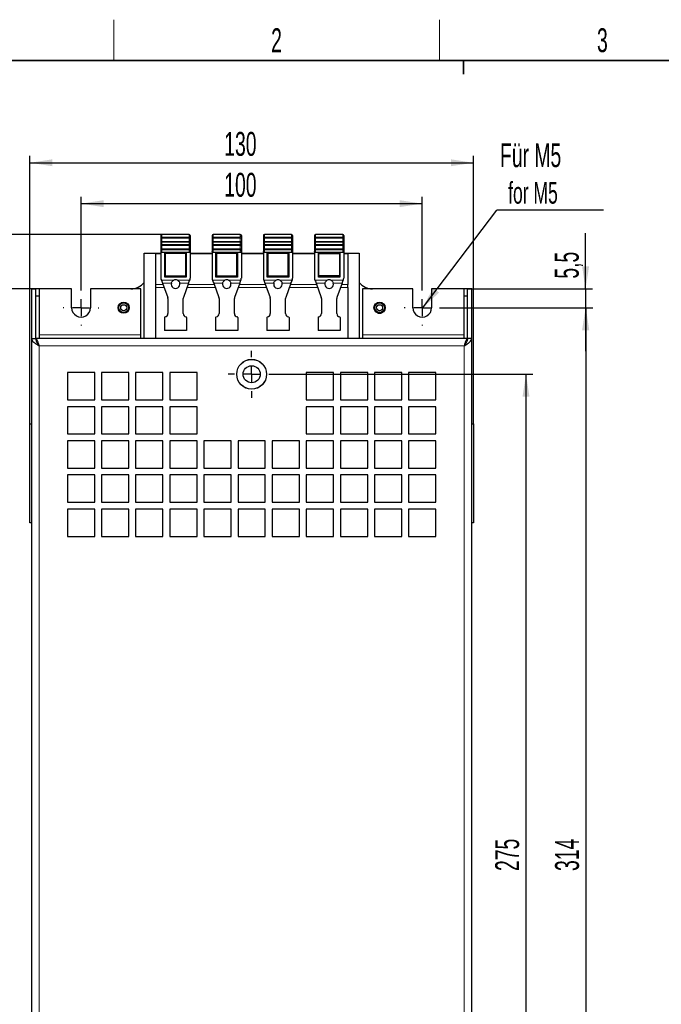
# Model space of a CAD drawing. Header units: millimetres. Extents: x 5 to 418, y 2 to 292.
# Tile 8 of 20: x 60 to 154, y 144 to 288. Entities that reach past the tile are written whole.
import ezdxf

# ---------------------------------------------------------------- set-up
doc = ezdxf.new("R2010")
doc.units = ezdxf.units.MM
doc.layers.add('SLD-0', color=7, linetype='Continuous')
doc.styles.add('SLDTEXTSTYLE0', font='TXT', dxfattribs={"width": 0.605})
doc.dimstyles.new('SLDDIMSTYLE0', dxfattribs={"dimtxt": 3.5, "dimasz": 3.302, "dimexe": 0, "dimexo": 0.0625, "dimgap": 0.875, "dimtad": 1, "dimlfac": 2, "dimrnd": 1e-09, "dimzin": 12, "dimdsep": 46, "dimtxsty": 'SLDTEXTSTYLE0', "dimsah": 1, "dimcen": 0.09, "dimadec": 0, "dimazin": 3, "dimtfac": 1, "dimtofl": 0, "dimtmove": 0, "dimatfit": 3, "dimfxl": 1, "dimfrac": 2, "dimtolj": 1, "dimtzin": 12, "dimarcsym": 0})
doc.dimstyles.new('SLDDIMSTYLE1', dxfattribs={"dimtxt": 3.5, "dimasz": 3.302, "dimexe": 0, "dimexo": 0.0625, "dimgap": 0.875, "dimtad": 1, "dimlfac": 2, "dimrnd": 1e-09, "dimzin": 12, "dimdsep": 46, "dimtxsty": 'SLDTEXTSTYLE0', "dimsah": 1, "dimcen": 0.09, "dimadec": 0, "dimazin": 3, "dimtfac": 1, "dimtmove": 0, "dimatfit": 0, "dimfxl": 1, "dimfrac": 2, "dimtolj": 1, "dimtzin": 12, "dimarcsym": 0})
doc.dimstyles.new('SLDDIMSTYLE2', dxfattribs={"dimtxt": 0.18, "dimasz": 3.302, "dimexe": 0, "dimexo": 0.0625, "dimgap": 0, "dimtad": 0, "dimtih": 1, "dimtoh": 1, "dimdec": 0, "dimrnd": 1e-09, "dimzin": 0, "dimdsep": 46, "dimtxsty": 'Standard', "dimsah": 1, "dimcen": 0.09, "dimadec": 0, "dimazin": 0, "dimtfac": 3.302, "dimtdec": 0, "dimtofl": 0, "dimtmove": 0, "dimatfit": 3, "dimfxl": 1, "dimfrac": 2, "dimtolj": 1, "dimtzin": 0, "dimarcsym": 0})

# ---------------------------------------------------------------- blocks, each defined once
blk = doc.blocks.new('_D')
at = {"layer": 'SLD-0', "color": 7}
for p, q in [((68.96, 248.94), (68.96, 262.56)), ((118.96, 248.94), (118.96, 262.56)), ((68.96, 261.56), (118.96, 261.56))]:
    blk.add_line(p, q, dxfattribs=at)
for points in [[(68.96, 261.56), (72.26, 261.05), (72.26, 262.06)], [(118.96, 261.56), (115.66, 262.06), (115.66, 261.05)]]:
    blk.add_solid(points, dxfattribs=at)
at = {"layer": 'SLD-0', "color": 7, "insert": (89.95, 266.07), "char_height": 3.5, "attachment_point": 1, "style": 'SLDTEXTSTYLE0'}
blk.add_mtext('100', dxfattribs=at)
blk = doc.blocks.new('_D_1')
at = {"layer": 'SLD-0', "color": 7}
for p, q in [((61.46, 229.32), (61.46, 268.54)), ((126.46, 229.32), (126.46, 268.54)), ((61.46, 267.54), (126.46, 267.54))]:
    blk.add_line(p, q, dxfattribs=at)
for points in [[(61.46, 267.54), (64.76, 267.04), (64.76, 268.05)], [(126.46, 267.54), (123.16, 268.05), (123.16, 267.04)]]:
    blk.add_solid(points, dxfattribs=at)
at = {"layer": 'SLD-0', "color": 7, "insert": (89.95, 272.06), "char_height": 3.5, "attachment_point": 1, "style": 'SLDTEXTSTYLE0'}
blk.add_mtext('130', dxfattribs=at)
blk = doc.blocks.new('_D_2')
at = {"layer": 'SLD-0', "color": 7}
for p, q in [((142.89, 249.07), (142.89, 257.25)), ((125.61, 249.07), (143.89, 249.07)), ((142.89, 249.07), (142.89, 246.32)), ((121.59, 246.32), (143.89, 246.32)), ((142.89, 246.32), (142.89, 239.97))]:
    blk.add_line(p, q, dxfattribs=at)
for points in [[(142.89, 249.07), (143.4, 252.37), (142.38, 252.37)], [(142.89, 246.32), (142.38, 243.02), (143.4, 243.02)]]:
    blk.add_solid(points, dxfattribs=at)
at = {"layer": 'SLD-0', "color": 7, "insert": (138.38, 250.57), "char_height": 3.5, "attachment_point": 1, "rotation": 90, "style": 'SLDTEXTSTYLE0'}
blk.add_mtext('5,5', dxfattribs=at)
blk = doc.blocks.new('_D_3')
at = {"layer": 'SLD-0', "color": 7}
for p, q in [((121.59, 246.32), (143.93, 246.32)), ((142.93, 246.32), (142.93, 89.32)), ((121.59, 89.32), (143.93, 89.32))]:
    blk.add_line(p, q, dxfattribs=at)
for points in [[(142.93, 246.32), (142.42, 243.02), (143.43, 243.02)], [(142.93, 89.32), (143.43, 92.62), (142.42, 92.62)]]:
    blk.add_solid(points, dxfattribs=at)
at = {"layer": 'SLD-0', "color": 7, "insert": (138.42, 163.81), "char_height": 3.5, "attachment_point": 1, "rotation": 90, "style": 'SLDTEXTSTYLE0'}
blk.add_mtext('314', dxfattribs=at)
blk = doc.blocks.new('_D_4')
at = {"layer": 'SLD-0', "color": 7}
for p, q in [((62.31, 249.07), (54, 249.07)), ((55, 249.07), (55, 86.57)), ((62.31, 86.57), (54, 86.57))]:
    blk.add_line(p, q, dxfattribs=at)
for points in [[(55, 249.07), (54.49, 245.77), (55.5, 245.77)], [(55, 86.57), (55.5, 89.87), (54.49, 89.87)]]:
    blk.add_solid(points, dxfattribs=at)
at = {"layer": 'SLD-0', "color": 7, "insert": (50.48, 163.81), "char_height": 3.5, "attachment_point": 1, "rotation": 90, "style": 'SLDTEXTSTYLE0'}
blk.add_mtext('325', dxfattribs=at)
blk = doc.blocks.new('_D_5')
at = {"layer": 'SLD-0', "color": 7}
for p, q in [((80.82, 257.02), (47.03, 257.02)), ((48.03, 257.02), (48.03, 86.57)), ((62.31, 86.57), (47.03, 86.57))]:
    blk.add_line(p, q, dxfattribs=at)
for points in [[(48.03, 257.02), (47.52, 253.72), (48.54, 253.72)], [(48.03, 86.57), (48.54, 89.87), (47.52, 89.87)]]:
    blk.add_solid(points, dxfattribs=at)
at = {"layer": 'SLD-0', "color": 7, "insert": (43.52, 165.78), "char_height": 3.5, "attachment_point": 1, "rotation": 90, "style": 'SLDTEXTSTYLE0'}
blk.add_mtext('340,9', dxfattribs=at)
blk = doc.blocks.new('_D_6')
at = {"layer": 'SLD-0', "color": 7}
for p, q in [((97.4, 236.57), (135.16, 236.57)), ((134.16, 99.07), (134.16, 236.57)), ((97.4, 99.07), (135.16, 99.07))]:
    blk.add_line(p, q, dxfattribs=at)
for points in [[(134.16, 236.57), (133.65, 233.27), (134.67, 233.27)], [(134.16, 99.07), (134.67, 102.37), (133.65, 102.37)]]:
    blk.add_solid(points, dxfattribs=at)
at = {"layer": 'SLD-0', "color": 7, "insert": (129.65, 163.81), "char_height": 3.5, "attachment_point": 1, "rotation": 90, "style": 'SLDTEXTSTYLE0'}
blk.add_mtext('275', dxfattribs=at)
blk = doc.blocks.new('SW_NOTE_0')
at = {"layer": 'SLD-0', "color": 0}
blk.add_line((15.64, 0), (0, 0), dxfattribs=at)
at = {"layer": 'SLD-0', "color": 0, "attachment_point": 1, "style": 'SLDTEXTSTYLE0'}
for s, insert, char_height in [('Für M5', (0.48, 9.81), 3.5), ('for M5', (1.67, 4.14), 3.175)]:
    blk.add_mtext(s, dxfattribs=dict(at, insert=insert, char_height=char_height))
blk = doc.blocks.new('SW_CENTERMARKSYMBOL_0')
at = {"layer": 'SLD-0', "color": 0}
for p, q in [((0, 2.5), (0, 2.62)), ((-2.5, 0), (-2.63, 0)), ((0, 0), (-1.25, 0)), ((0, 0), (0, 1.25)), ((0, 0), (0, -1.25)), ((0, 0), (1.25, 0)), ((2.5, 0), (2.62, 0)), ((0, -2.5), (0, -2.63))]:
    blk.add_line(p, q, dxfattribs=at)
blk = doc.blocks.new('SW_CENTERMARKSYMBOL_1')
at = {"layer": 'SLD-0', "color": 0}
for p, q in [((0, 2.5), (0, 2.62)), ((-2.5, 0), (-2.63, 0)), ((0, 0), (-1.25, 0)), ((0, 0), (0, 1.25)), ((0, 0), (0, -1.25)), ((0, 0), (1.25, 0)), ((2.5, 0), (2.62, 0)), ((0, -2.5), (0, -2.63))]:
    blk.add_line(p, q, dxfattribs=at)
blk = doc.blocks.new('SW_CENTERMARKSYMBOL_4')
at = {"layer": 'SLD-0', "color": 0}
for p, q in [((0, 2.5), (0, 3.44)), ((-2.5, 0), (-3.44, 0)), ((0, 0), (-1.25, 0)), ((0, 0), (0, 1.25)), ((0, 0), (0, -1.25)), ((0, 0), (1.25, 0)), ((2.5, 0), (3.44, 0)), ((0, -2.5), (0, -3.44))]:
    blk.add_line(p, q, dxfattribs=at)

msp = doc.modelspace()

# ---------------------------------------------------------------- linework, layer by layer
at = {"color": 7, "linetype": 'Continuous', "lineweight": 25}
for p, q in [((80.6733, 256.8677), (80.6733, 256.7769)), ((80.6733, 256.7769), (80.6733, 256.48)), ((84.7983, 257.0177), (80.8233, 257.0177)), ((84.9483, 256.8677), (84.9483, 256.7769)), ((84.9483, 256.7769), (84.9483, 256.48)), ((88.1733, 256.8677), (88.1733, 256.7769)), ((88.1733, 256.7769), (88.1733, 256.48)), ((92.2983, 257.0177), (88.3233, 257.0177)), ((92.4483, 256.8677), (92.4483, 256.7769)), ((92.4483, 256.7769), (92.4483, 256.48)), ((95.6733, 256.8677), (95.6733, 256.7769)), ((95.6733, 256.7769), (95.6733, 256.48)), ((99.7983, 257.0177), (95.8233, 257.0177)), ((99.9483, 256.8677), (99.9483, 256.7769)), ((99.9483, 256.7769), (99.9483, 256.48)), ((103.1733, 256.8677), (103.1733, 256.7769)), ((103.1733, 256.7769), (103.1733, 256.48)), ((107.2983, 257.0177), (103.3233, 257.0177)), ((107.4483, 256.8677), (107.4483, 256.7769)), ((107.4483, 256.7769), (107.4483, 256.48)), ((80.6733, 256.48), (80.6733, 256.0032)), ((80.6733, 256.0032), (80.6733, 255.7659)), ((80.6733, 255.7659), (80.6733, 255.6769)), ((80.6733, 255.6769), (80.6733, 255.38)), ((80.6733, 255.38), (80.6733, 254.9032)), ((84.9483, 256.48), (84.9483, 256.0032)), ((84.9483, 256.0032), (84.9483, 255.7659)), ((84.9483, 255.7659), (84.9483, 255.6769)), ((84.9483, 255.6769), (84.9483, 255.38)), ((84.9483, 255.38), (84.9483, 254.9032)), ((88.1733, 256.48), (88.1733, 256.0032)), ((88.1733, 256.0032), (88.1733, 255.7659)), ((88.1733, 255.7659), (88.1733, 255.6769)), ((88.1733, 255.6769), (88.1733, 255.38)), ((88.1733, 255.38), (88.1733, 254.9032)), ((92.4483, 256.48), (92.4483, 256.0032)), ((92.4483, 256.0032), (92.4483, 255.7659)), ((92.4483, 255.7659), (92.4483, 255.6769)), ((92.4483, 255.6769), (92.4483, 255.38)), ((92.4483, 255.38), (92.4483, 254.9032)), ((95.6733, 256.48), (95.6733, 256.0032)), ((95.6733, 256.0032), (95.6733, 255.7659)), ((95.6733, 255.7659), (95.6733, 255.6769)), ((95.6733, 255.6769), (95.6733, 255.38)), ((95.6733, 255.38), (95.6733, 254.9032)), ((99.9483, 256.48), (99.9483, 256.0032)), ((99.9483, 256.0032), (99.9483, 255.7659)), ((99.9483, 255.7659), (99.9483, 255.6769)), ((99.9483, 255.6769), (99.9483, 255.38)), ((99.9483, 255.38), (99.9483, 254.9032)), ((103.1733, 256.48), (103.1733, 256.0032)), ((103.1733, 256.0032), (103.1733, 255.7659)), ((103.1733, 255.7659), (103.1733, 255.6769)), ((103.1733, 255.6769), (103.1733, 255.38)), ((103.1733, 255.38), (103.1733, 254.9032)), ((107.4483, 256.48), (107.4483, 256.0032)), ((107.4483, 256.0032), (107.4483, 255.7659)), ((107.4483, 255.7659), (107.4483, 255.6769)), ((107.4483, 255.6769), (107.4483, 255.38)), ((107.4483, 255.38), (107.4483, 254.9032)), ((78.2108, 254.3177), (80.6733, 254.3177)), ((78.2108, 241.8177), (78.2108, 254.3177)), ((79.8608, 254.2677), (80.6733, 254.2677)), ((79.8608, 254.2677), (79.8608, 249.7115)), ((80.6733, 254.9032), (80.6733, 254.6659)), ((80.6733, 254.6659), (80.6733, 254.5684)), ((80.6733, 254.5684), (80.6733, 250.5176)), ((84.7983, 254.4207), (80.8233, 254.4207)), ((81.2358, 254.3677), (84.3858, 254.3677)), ((81.2358, 250.7927), (81.2358, 254.3677)), ((84.3858, 254.3481), (81.2358, 254.3481)), ((84.3108, 254.2415), (81.3108, 254.2415)), ((81.3108, 254.2415), (81.3108, 250.9699)), ((84.3108, 250.9699), (84.3108, 254.2415)), ((84.3858, 254.3677), (84.3858, 250.7927)), ((84.9483, 254.9032), (84.9483, 254.6659)), ((84.9483, 254.6659), (84.9483, 254.5685)), ((84.9483, 254.5685), (84.9483, 254.5684)), ((84.9483, 254.5684), (84.9483, 250.6498)), ((84.9483, 254.3177), (88.1733, 254.3177)), ((84.9483, 254.2677), (88.1733, 254.2677)), ((88.1733, 254.9032), (88.1733, 254.6659)), ((88.1733, 254.6659), (88.1733, 254.5685)), ((88.1733, 254.5685), (88.1733, 254.5684)), ((88.1733, 254.5684), (88.1733, 250.5176)), ((92.2983, 254.4207), (88.3233, 254.4207)), ((88.7358, 254.3677), (91.8858, 254.3677)), ((88.7358, 250.7927), (88.7358, 254.3677)), ((91.8858, 254.3481), (88.7358, 254.3481)), ((91.8108, 254.2415), (88.8108, 254.2415)), ((88.8108, 254.2415), (88.8108, 250.9699)), ((91.8108, 250.9699), (91.8108, 254.2415)), ((91.8858, 254.3677), (91.8858, 250.7927)), ((92.4483, 254.9032), (92.4483, 254.6659)), ((92.4483, 254.6659), (92.4483, 254.5685)), ((92.4483, 254.5685), (92.4483, 254.5684)), ((92.4483, 254.5684), (92.4483, 250.6498)), ((92.4483, 254.3177), (95.6733, 254.3177)), ((92.4483, 254.2677), (95.6733, 254.2677)), ((95.6733, 254.9032), (95.6733, 254.6659)), ((95.6733, 254.6659), (95.6733, 254.5684)), ((95.6733, 254.5684), (95.6733, 250.5176)), ((99.7983, 254.4207), (95.8233, 254.4207)), ((96.2358, 254.3677), (99.3858, 254.3677)), ((96.2358, 250.7927), (96.2358, 254.3677)), ((99.3858, 254.3481), (96.2358, 254.3481)), ((96.3108, 254.2415), (96.3108, 250.9699)), ((99.3108, 254.2415), (96.3108, 254.2415)), ((99.3108, 250.9699), (99.3108, 254.2415)), ((99.3858, 254.3677), (99.3858, 250.7927)), ((99.9483, 254.9032), (99.9483, 254.6659)), ((99.9483, 254.6659), (99.9483, 254.5685)), ((99.9483, 254.5685), (99.9483, 254.5684)), ((99.9483, 254.5684), (99.9483, 250.6498)), ((99.9483, 254.3177), (103.1733, 254.3177)), ((99.9483, 254.2677), (103.1733, 254.2677)), ((103.1733, 254.9032), (103.1733, 254.6659)), ((103.1733, 254.6659), (103.1733, 254.5685)), ((103.1733, 254.5685), (103.1733, 254.5684)), ((103.1733, 254.5684), (103.1733, 250.5176)), ((107.2983, 254.4207), (103.3233, 254.4207)), ((103.7358, 254.3677), (106.8858, 254.3677)), ((103.7358, 250.7927), (103.7358, 254.3677)), ((106.8858, 254.3481), (103.7358, 254.3481)), ((103.8108, 254.2415), (106.8108, 254.2415)), ((103.8108, 250.9699), (103.8108, 254.2415)), ((106.8108, 254.2415), (106.8108, 250.9699)), ((106.8858, 254.3677), (106.8858, 250.7927)), ((107.4483, 254.9032), (107.4483, 254.6659)), ((107.4483, 254.6659), (107.4483, 254.5685)), ((107.4483, 254.5685), (107.4483, 254.5684)), ((107.4483, 254.5684), (107.4483, 250.6498)), ((107.4483, 254.3177), (109.7108, 254.3177)), ((107.4483, 254.2677), (108.0608, 254.2677)), ((108.0608, 254.2677), (108.0608, 249.7115)), ((109.7108, 254.3177), (109.7108, 241.8177)), ((81.3108, 250.9699), (84.3108, 250.9699)), ((81.3108, 250.9699), (81.3108, 250.9504)), ((84.3108, 250.9504), (81.3108, 250.9504)), ((84.3108, 250.9504), (84.3108, 250.9699)), ((88.8108, 250.9699), (91.8108, 250.9699)), ((88.8108, 250.9699), (88.8108, 250.9504)), ((91.8108, 250.9504), (88.8108, 250.9504)), ((91.8108, 250.9504), (91.8108, 250.9699)), ((96.3108, 250.9699), (99.3108, 250.9699)), ((96.3108, 250.9699), (96.3108, 250.9504)), ((99.3108, 250.9504), (96.3108, 250.9504)), ((99.3108, 250.9504), (99.3108, 250.9699)), ((106.8108, 250.9699), (103.8108, 250.9699)), ((103.8108, 250.9504), (103.8108, 250.9699)), ((106.8108, 250.9504), (103.8108, 250.9504)), ((106.8108, 250.9504), (106.8108, 250.9699)), ((79.8608, 249.7115), (79.8608, 249.2773)), ((80.6733, 250.5176), (80.7404, 250.3331)), ((80.8984, 249.899), (81.6556, 247.8186)), ((84.3858, 250.7927), (81.2358, 250.7927)), ((84.7231, 249.899), (83.9659, 247.8186)), ((84.903, 250.3933), (84.8811, 250.3331)), ((88.1733, 250.5176), (88.2404, 250.3331)), ((88.3984, 249.899), (89.1556, 247.8186)), ((91.8858, 250.7927), (88.7358, 250.7927)), ((92.2231, 249.899), (91.4659, 247.8186)), ((92.403, 250.3933), (92.3811, 250.3331)), ((95.6733, 250.5176), (95.7404, 250.3331)), ((95.8984, 249.899), (96.6556, 247.8186)), ((99.3858, 250.7927), (96.2358, 250.7927)), ((99.7231, 249.899), (98.9659, 247.8186)), ((99.903, 250.3933), (99.8811, 250.3331)), ((103.1733, 250.5176), (103.2404, 250.3331)), ((103.3984, 249.899), (104.1556, 247.8186)), ((106.8858, 250.7927), (103.7358, 250.7927)), ((107.2231, 249.899), (106.4659, 247.8186)), ((107.403, 250.3933), (107.3811, 250.3331)), ((108.0608, 249.2773), (108.0608, 249.7115)), ((61.7108, 249.0677), (62.3108, 249.0677)), ((61.7108, 249.0677), (61.7108, 241.8177)), ((62.3108, 249.0677), (62.3108, 241.8177)), ((62.8108, 249.0677), (62.3108, 249.0677)), ((62.3108, 248.0677), (62.8108, 248.0677)), ((67.5858, 249.0677), (62.8108, 249.0677)), ((62.8108, 249.0677), (62.8108, 242.3177)), ((67.5858, 246.3177), (67.5858, 249.0677)), ((67.5861, 249.0677), (67.5858, 249.0677)), ((67.5861, 246.3177), (67.5861, 249.0677)), ((70.3358, 249.0677), (70.3358, 246.3177)), ((77.7108, 249.0677), (70.3358, 249.0677)), ((77.7108, 242.3177), (77.7108, 249.0677)), ((79.8608, 249.2773), (79.8608, 241.8177)), ((108.0608, 249.2773), (108.0608, 241.8177)), ((117.5858, 249.0677), (110.2108, 249.0677)), ((110.2108, 249.0677), (110.2108, 242.3177)), ((117.5858, 246.3177), (117.5858, 249.0677)), ((120.3354, 249.0677), (120.3354, 246.3177)), ((120.3358, 249.0677), (120.3354, 249.0677)), ((120.3358, 249.0677), (120.3358, 246.3177)), ((125.1108, 249.0677), (120.3358, 249.0677)), ((125.1108, 242.3177), (125.1108, 249.0677)), ((125.6108, 249.0677), (125.1108, 249.0677)), ((125.1108, 248.0677), (125.6108, 248.0677)), ((126.2108, 249.0677), (125.6108, 249.0677)), ((125.6108, 241.8177), (125.6108, 249.0677)), ((126.2108, 241.8177), (126.2108, 249.0677)), ((81.6858, 247.6476), (81.6858, 245.4677)), ((83.9358, 245.4677), (83.9358, 247.6476)), ((89.1858, 247.6476), (89.1858, 245.4677)), ((91.4358, 245.4677), (91.4358, 247.6476)), ((96.6858, 247.6476), (96.6858, 245.4677)), ((98.9358, 245.4677), (98.9358, 247.6476)), ((104.1858, 247.6476), (104.1858, 245.4677)), ((106.4358, 245.4677), (106.4358, 247.6476)), ((81.1858, 244.8761), (81.1858, 242.9677)), ((84.4358, 244.8761), (84.4358, 242.9677)), ((88.6858, 244.8761), (88.6858, 242.9677)), ((91.9358, 244.8761), (91.9358, 242.9677)), ((96.1858, 244.8761), (96.1858, 242.9677)), ((99.4358, 244.8761), (99.4358, 242.9677)), ((103.6858, 244.8761), (103.6858, 242.9677)), ((106.9358, 244.8761), (106.9358, 242.9677)), ((62.8108, 242.3177), (62.8108, 241.8177)), ((77.7108, 241.8177), (77.7108, 242.3177)), ((84.4358, 242.9677), (81.1858, 242.9677)), ((91.9358, 242.9677), (88.6858, 242.9677)), ((99.4358, 242.9677), (96.1858, 242.9677)), ((106.9358, 242.9677), (103.6858, 242.9677)), ((110.2108, 242.3177), (110.2108, 241.8177)), ((125.1108, 241.8177), (125.1108, 242.3177)), ((61.7108, 241.8177), (62.3108, 241.8177)), ((61.7108, 241.8177), (61.7108, 93.8177)), ((62.3358, 241.8177), (62.3358, 241.6938)), ((125.5858, 241.8177), (62.3358, 241.8177)), ((125.5858, 241.8177), (125.5858, 241.6425)), ((126.2108, 241.8177), (125.6108, 241.8177)), ((126.2108, 93.8177), (126.2108, 241.8177)), ((70.9608, 236.8177), (66.9608, 236.8177)), ((66.9608, 236.8177), (66.9608, 232.8177)), ((70.9608, 232.8177), (70.9608, 236.8177)), ((75.9608, 236.8177), (71.9608, 236.8177)), ((71.9608, 236.8177), (71.9608, 232.8177)), ((75.9608, 232.8177), (75.9608, 236.8177)), ((80.9608, 236.8177), (76.9608, 236.8177)), ((76.9608, 236.8177), (76.9608, 232.8177)), ((80.9608, 232.8177), (80.9608, 236.8177)), ((85.9608, 236.8177), (81.9608, 236.8177)), ((81.9608, 236.8177), (81.9608, 232.8177)), ((85.9608, 232.8177), (85.9608, 236.8177)), ((105.9608, 236.8177), (101.9608, 236.8177)), ((101.9608, 236.8177), (101.9608, 232.8177)), ((105.9608, 232.8177), (105.9608, 236.8177)), ((110.9608, 236.8177), (106.9608, 236.8177)), ((106.9608, 236.8177), (106.9608, 232.8177)), ((110.9608, 232.8177), (110.9608, 236.8177)), ((115.9608, 236.8177), (111.9608, 236.8177)), ((111.9608, 236.8177), (111.9608, 232.8177)), ((115.9608, 232.8177), (115.9608, 236.8177)), ((120.9608, 236.8177), (116.9608, 236.8177)), ((116.9608, 236.8177), (116.9608, 232.8177)), ((120.9608, 232.8177), (120.9608, 236.8177)), ((66.9608, 232.8177), (70.9608, 232.8177)), ((71.9608, 232.8177), (75.9608, 232.8177)), ((76.9608, 232.8177), (80.9608, 232.8177)), ((81.9608, 232.8177), (85.9608, 232.8177)), ((101.9608, 232.8177), (105.9608, 232.8177)), ((106.9608, 232.8177), (110.9608, 232.8177)), ((111.9608, 232.8177), (115.9608, 232.8177)), ((116.9608, 232.8177), (120.9608, 232.8177)), ((70.9608, 231.8177), (66.9608, 231.8177)), ((66.9608, 231.8177), (66.9608, 227.8177)), ((70.9608, 227.8177), (70.9608, 231.8177)), ((75.9608, 231.8177), (71.9608, 231.8177)), ((71.9608, 231.8177), (71.9608, 227.8177)), ((75.9608, 227.8177), (75.9608, 231.8177)), ((80.9608, 231.8177), (76.9608, 231.8177)), ((76.9608, 231.8177), (76.9608, 227.8177)), ((80.9608, 227.8177), (80.9608, 231.8177)), ((85.9608, 231.8177), (81.9608, 231.8177)), ((81.9608, 231.8177), (81.9608, 227.8177)), ((85.9608, 227.8177), (85.9608, 231.8177)), ((105.9608, 231.8177), (101.9608, 231.8177)), ((101.9608, 231.8177), (101.9608, 227.8177)), ((105.9608, 227.8177), (105.9608, 231.8177)), ((110.9608, 231.8177), (106.9608, 231.8177)), ((106.9608, 231.8177), (106.9608, 227.8177)), ((110.9608, 227.8177), (110.9608, 231.8177)), ((115.9608, 231.8177), (111.9608, 231.8177)), ((111.9608, 231.8177), (111.9608, 227.8177)), ((115.9608, 227.8177), (115.9608, 231.8177)), ((120.9608, 231.8177), (116.9608, 231.8177)), ((116.9608, 231.8177), (116.9608, 227.8177)), ((120.9608, 227.8177), (120.9608, 231.8177)), ((61.4608, 214.8177), (61.4608, 229.3177)), ((61.4608, 229.3177), (61.7108, 229.3177)), ((126.2108, 229.3177), (126.4608, 229.3177)), ((126.4608, 229.3177), (126.4608, 214.8177)), ((66.9608, 227.8177), (70.9608, 227.8177)), ((70.9608, 226.8177), (66.9608, 226.8177)), ((66.9608, 226.8177), (66.9608, 222.8177)), ((70.9608, 222.8177), (70.9608, 226.8177)), ((71.9608, 227.8177), (75.9608, 227.8177)), ((75.9608, 226.8177), (71.9608, 226.8177)), ((71.9608, 226.8177), (71.9608, 222.8177)), ((75.9608, 222.8177), (75.9608, 226.8177)), ((76.9608, 227.8177), (80.9608, 227.8177)), ((80.9608, 226.8177), (76.9608, 226.8177)), ((76.9608, 226.8177), (76.9608, 222.8177)), ((80.9608, 222.8177), (80.9608, 226.8177)), ((81.9608, 227.8177), (85.9608, 227.8177)), ((85.9608, 226.8177), (81.9608, 226.8177)), ((81.9608, 226.8177), (81.9608, 222.8177)), ((85.9608, 222.8177), (85.9608, 226.8177)), ((90.9608, 226.8177), (86.9608, 226.8177)), ((86.9608, 226.8177), (86.9608, 222.8177)), ((90.9608, 222.8177), (90.9608, 226.8177)), ((95.9608, 226.8177), (91.9608, 226.8177)), ((91.9608, 226.8177), (91.9608, 222.8177)), ((95.9608, 222.8177), (95.9608, 226.8177)), ((100.9608, 226.8177), (96.9608, 226.8177)), ((96.9608, 226.8177), (96.9608, 222.8177)), ((100.9608, 222.8177), (100.9608, 226.8177)), ((101.9608, 227.8177), (105.9608, 227.8177)), ((105.9608, 226.8177), (101.9608, 226.8177)), ((101.9608, 226.8177), (101.9608, 222.8177)), ((105.9608, 222.8177), (105.9608, 226.8177)), ((106.9608, 227.8177), (110.9608, 227.8177)), ((110.9608, 226.8177), (106.9608, 226.8177)), ((106.9608, 226.8177), (106.9608, 222.8177)), ((110.9608, 222.8177), (110.9608, 226.8177)), ((111.9608, 227.8177), (115.9608, 227.8177)), ((115.9608, 226.8177), (111.9608, 226.8177)), ((111.9608, 226.8177), (111.9608, 222.8177)), ((115.9608, 222.8177), (115.9608, 226.8177)), ((116.9608, 227.8177), (120.9608, 227.8177)), ((120.9608, 226.8177), (116.9608, 226.8177)), ((116.9608, 226.8177), (116.9608, 222.8177)), ((120.9608, 222.8177), (120.9608, 226.8177)), ((66.9608, 222.8177), (70.9608, 222.8177)), ((71.9608, 222.8177), (75.9608, 222.8177)), ((76.9608, 222.8177), (80.9608, 222.8177)), ((81.9608, 222.8177), (85.9608, 222.8177)), ((86.9608, 222.8177), (90.9608, 222.8177)), ((91.9608, 222.8177), (95.9608, 222.8177)), ((96.9608, 222.8177), (100.9608, 222.8177)), ((101.9608, 222.8177), (105.9608, 222.8177)), ((106.9608, 222.8177), (110.9608, 222.8177)), ((111.9608, 222.8177), (115.9608, 222.8177)), ((116.9608, 222.8177), (120.9608, 222.8177)), ((70.9608, 221.8177), (66.9608, 221.8177)), ((66.9608, 221.8177), (66.9608, 217.8177)), ((70.9608, 217.8177), (70.9608, 221.8177)), ((75.9608, 221.8177), (71.9608, 221.8177)), ((71.9608, 221.8177), (71.9608, 217.8177)), ((75.9608, 217.8177), (75.9608, 221.8177)), ((80.9608, 221.8177), (76.9608, 221.8177)), ((76.9608, 221.8177), (76.9608, 217.8177)), ((80.9608, 217.8177), (80.9608, 221.8177)), ((85.9608, 221.8177), (81.9608, 221.8177)), ((81.9608, 221.8177), (81.9608, 217.8177)), ((85.9608, 217.8177), (85.9608, 221.8177)), ((90.9608, 221.8177), (86.9608, 221.8177)), ((86.9608, 221.8177), (86.9608, 217.8177)), ((90.9608, 217.8177), (90.9608, 221.8177)), ((95.9608, 221.8177), (91.9608, 221.8177)), ((91.9608, 221.8177), (91.9608, 217.8177)), ((95.9608, 217.8177), (95.9608, 221.8177)), ((100.9608, 221.8177), (96.9608, 221.8177)), ((96.9608, 221.8177), (96.9608, 217.8177)), ((100.9608, 217.8177), (100.9608, 221.8177)), ((105.9608, 221.8177), (101.9608, 221.8177)), ((101.9608, 221.8177), (101.9608, 217.8177)), ((105.9608, 217.8177), (105.9608, 221.8177)), ((110.9608, 221.8177), (106.9608, 221.8177)), ((106.9608, 221.8177), (106.9608, 217.8177)), ((110.9608, 217.8177), (110.9608, 221.8177)), ((115.9608, 221.8177), (111.9608, 221.8177)), ((111.9608, 221.8177), (111.9608, 217.8177)), ((115.9608, 217.8177), (115.9608, 221.8177)), ((120.9608, 221.8177), (116.9608, 221.8177)), ((116.9608, 221.8177), (116.9608, 217.8177)), ((120.9608, 217.8177), (120.9608, 221.8177)), ((66.9608, 217.8177), (70.9608, 217.8177)), ((71.9608, 217.8177), (75.9608, 217.8177)), ((76.9608, 217.8177), (80.9608, 217.8177)), ((81.9608, 217.8177), (85.9608, 217.8177)), ((86.9608, 217.8177), (90.9608, 217.8177)), ((91.9608, 217.8177), (95.9608, 217.8177)), ((96.9608, 217.8177), (100.9608, 217.8177)), ((101.9608, 217.8177), (105.9608, 217.8177)), ((106.9608, 217.8177), (110.9608, 217.8177)), ((111.9608, 217.8177), (115.9608, 217.8177)), ((116.9608, 217.8177), (120.9608, 217.8177)), ((70.9608, 216.8177), (66.9608, 216.8177)), ((66.9608, 216.8177), (66.9608, 212.8177)), ((70.9608, 212.8177), (70.9608, 216.8177)), ((75.9608, 216.8177), (71.9608, 216.8177)), ((71.9608, 216.8177), (71.9608, 212.8177)), ((75.9608, 212.8177), (75.9608, 216.8177)), ((80.9608, 216.8177), (76.9608, 216.8177)), ((76.9608, 216.8177), (76.9608, 212.8177)), ((80.9608, 212.8177), (80.9608, 216.8177)), ((85.9608, 216.8177), (81.9608, 216.8177)), ((81.9608, 216.8177), (81.9608, 212.8177)), ((85.9608, 212.8177), (85.9608, 216.8177)), ((90.9608, 216.8177), (86.9608, 216.8177)), ((86.9608, 216.8177), (86.9608, 212.8177)), ((90.9608, 212.8177), (90.9608, 216.8177)), ((95.9608, 216.8177), (91.9608, 216.8177)), ((91.9608, 216.8177), (91.9608, 212.8177)), ((95.9608, 212.8177), (95.9608, 216.8177)), ((100.9608, 216.8177), (96.9608, 216.8177)), ((96.9608, 216.8177), (96.9608, 212.8177)), ((100.9608, 212.8177), (100.9608, 216.8177)), ((105.9608, 216.8177), (101.9608, 216.8177)), ((101.9608, 216.8177), (101.9608, 212.8177)), ((105.9608, 212.8177), (105.9608, 216.8177)), ((110.9608, 216.8177), (106.9608, 216.8177)), ((106.9608, 216.8177), (106.9608, 212.8177)), ((110.9608, 212.8177), (110.9608, 216.8177)), ((115.9608, 216.8177), (111.9608, 216.8177)), ((111.9608, 216.8177), (111.9608, 212.8177)), ((115.9608, 212.8177), (115.9608, 216.8177)), ((120.9608, 216.8177), (116.9608, 216.8177)), ((116.9608, 216.8177), (116.9608, 212.8177)), ((120.9608, 212.8177), (120.9608, 216.8177)), ((61.7108, 214.8177), (61.4608, 214.8177)), ((126.4608, 214.8177), (126.2108, 214.8177)), ((66.9608, 212.8177), (70.9608, 212.8177)), ((71.9608, 212.8177), (75.9608, 212.8177)), ((76.9608, 212.8177), (80.9608, 212.8177)), ((81.9608, 212.8177), (85.9608, 212.8177)), ((86.9608, 212.8177), (90.9608, 212.8177)), ((91.9608, 212.8177), (95.9608, 212.8177)), ((96.9608, 212.8177), (100.9608, 212.8177)), ((101.9608, 212.8177), (105.9608, 212.8177)), ((106.9608, 212.8177), (110.9608, 212.8177)), ((111.9608, 212.8177), (115.9608, 212.8177)), ((116.9608, 212.8177), (120.9608, 212.8177))]:
    msp.add_line(p, q, dxfattribs=at)
at = {"color": 7, "linetype": 'Continuous', "lineweight": 18}
for p, q in [((80.8233, 257.0177), (80.8233, 256.6545)), ((84.7983, 256.6545), (84.7983, 257.0177)), ((88.3233, 257.0177), (88.3233, 256.6545)), ((92.2983, 256.6545), (92.2983, 257.0177)), ((95.8233, 257.0177), (95.8233, 256.6545)), ((99.7983, 256.6545), (99.7983, 257.0177)), ((103.3233, 257.0177), (103.3233, 256.6545)), ((107.2983, 256.6545), (107.2983, 257.0177)), ((80.8233, 256.6545), (84.7983, 256.6545)), ((80.8233, 256.5061), (80.8233, 256.6545)), ((80.8233, 256.5061), (80.8233, 256.0292)), ((84.7983, 256.5061), (80.8233, 256.5061)), ((80.8233, 255.9106), (80.8233, 256.0292)), ((80.8233, 256.0292), (84.7983, 256.0292)), ((80.8233, 255.9106), (80.8233, 255.5545)), ((84.7983, 255.9106), (80.8233, 255.9106)), ((80.8233, 255.5545), (84.7983, 255.5545)), ((80.8233, 255.406), (80.8233, 255.5545)), ((80.8233, 255.406), (80.8233, 254.9293)), ((84.7983, 255.406), (80.8233, 255.406)), ((84.7983, 256.6545), (84.7983, 256.5061)), ((84.7983, 256.0292), (84.7983, 256.5061)), ((84.7983, 256.0292), (84.7983, 255.9106)), ((84.7983, 255.5545), (84.7983, 255.9106)), ((84.7983, 255.5545), (84.7983, 255.406)), ((84.7983, 254.9293), (84.7983, 255.406)), ((88.3233, 256.6545), (92.2983, 256.6545)), ((88.3233, 256.5061), (88.3233, 256.6545)), ((88.3233, 256.5061), (88.3233, 256.0292)), ((92.2983, 256.5061), (88.3233, 256.5061)), ((88.3233, 255.9106), (88.3233, 256.0292)), ((88.3233, 256.0292), (92.2983, 256.0292)), ((88.3233, 255.9106), (88.3233, 255.5545)), ((92.2983, 255.9106), (88.3233, 255.9106)), ((88.3233, 255.5545), (92.2983, 255.5545)), ((88.3233, 255.406), (88.3233, 255.5545)), ((88.3233, 255.406), (88.3233, 254.9293)), ((92.2983, 255.406), (88.3233, 255.406)), ((92.2983, 256.6545), (92.2983, 256.5061)), ((92.2983, 256.0292), (92.2983, 256.5061)), ((92.2983, 256.0292), (92.2983, 255.9106)), ((92.2983, 255.5545), (92.2983, 255.9106)), ((92.2983, 255.5545), (92.2983, 255.406)), ((92.2983, 254.9293), (92.2983, 255.406)), ((95.8233, 256.6545), (99.7983, 256.6545)), ((95.8233, 256.5061), (95.8233, 256.6545)), ((95.8233, 256.5061), (95.8233, 256.0292)), ((99.7983, 256.5061), (95.8233, 256.5061)), ((95.8233, 255.9106), (95.8233, 256.0292)), ((95.8233, 256.0292), (99.7983, 256.0292)), ((95.8233, 255.9106), (95.8233, 255.5545)), ((99.7983, 255.9106), (95.8233, 255.9106)), ((95.8233, 255.5545), (99.7983, 255.5545)), ((95.8233, 255.406), (95.8233, 255.5545)), ((95.8233, 255.406), (95.8233, 254.9293)), ((99.7983, 255.406), (95.8233, 255.406)), ((99.7983, 256.6545), (99.7983, 256.5061)), ((99.7983, 256.0292), (99.7983, 256.5061)), ((99.7983, 256.0292), (99.7983, 255.9106)), ((99.7983, 255.5545), (99.7983, 255.9106)), ((99.7983, 255.5545), (99.7983, 255.406)), ((99.7983, 254.9293), (99.7983, 255.406)), ((103.3233, 256.6545), (107.2983, 256.6545)), ((103.3233, 256.5061), (103.3233, 256.6545)), ((103.3233, 256.5061), (103.3233, 256.0292)), ((107.2983, 256.5061), (103.3233, 256.5061)), ((103.3233, 255.9106), (103.3233, 256.0292)), ((103.3233, 256.0292), (107.2983, 256.0292)), ((103.3233, 255.9106), (103.3233, 255.5545)), ((107.2983, 255.9106), (103.3233, 255.9106)), ((103.3233, 255.5545), (107.2983, 255.5545)), ((103.3233, 255.406), (103.3233, 255.5545)), ((103.3233, 255.406), (103.3233, 254.9293)), ((107.2983, 255.406), (103.3233, 255.406)), ((107.2983, 256.6545), (107.2983, 256.5061)), ((107.2983, 256.0292), (107.2983, 256.5061)), ((107.2983, 256.0292), (107.2983, 255.9106)), ((107.2983, 255.5545), (107.2983, 255.9106)), ((107.2983, 255.5545), (107.2983, 255.406)), ((107.2983, 254.9293), (107.2983, 255.406)), ((80.8233, 254.8106), (80.8233, 254.9293)), ((80.8233, 254.9293), (84.7983, 254.9293)), ((80.8233, 254.4207), (80.8233, 254.8106)), ((84.7983, 254.8106), (80.8233, 254.8106)), ((84.7983, 254.9293), (84.7983, 254.8106)), ((84.7983, 254.8106), (84.7983, 254.4207)), ((88.3233, 254.8106), (88.3233, 254.9293)), ((88.3233, 254.9293), (92.2983, 254.9293)), ((88.3233, 254.4207), (88.3233, 254.8106)), ((92.2983, 254.8106), (88.3233, 254.8106)), ((92.2983, 254.9293), (92.2983, 254.8106)), ((92.2983, 254.8106), (92.2983, 254.4207)), ((95.8233, 254.8106), (95.8233, 254.9293)), ((95.8233, 254.9293), (99.7983, 254.9293)), ((95.8233, 254.4207), (95.8233, 254.8106)), ((99.7983, 254.8106), (95.8233, 254.8106)), ((99.7983, 254.9293), (99.7983, 254.8106)), ((99.7983, 254.8106), (99.7983, 254.4207)), ((103.3233, 254.8106), (103.3233, 254.9293)), ((103.3233, 254.9293), (107.2983, 254.9293)), ((103.3233, 254.4207), (103.3233, 254.8106)), ((107.2983, 254.8106), (103.3233, 254.8106)), ((107.2983, 254.9293), (107.2983, 254.8106)), ((107.2983, 254.8106), (107.2983, 254.4207)), ((79.8608, 249.7115), (80.9667, 249.7115)), ((80.7404, 250.3331), (82.5444, 250.3331)), ((80.8984, 249.899), (82.1997, 249.899)), ((83.0771, 250.3331), (84.8811, 250.3331)), ((83.4218, 249.899), (84.7231, 249.899)), ((84.6549, 249.7115), (88.4667, 249.7115)), ((88.2404, 250.3331), (90.0444, 250.3331)), ((88.3984, 249.899), (89.6997, 249.899)), ((90.5771, 250.3331), (92.3811, 250.3331)), ((90.9218, 249.899), (92.2231, 249.899)), ((92.1549, 249.7115), (95.9667, 249.7115)), ((95.7404, 250.3331), (97.5444, 250.3331)), ((95.8984, 249.899), (97.1997, 249.899)), ((98.0771, 250.3331), (99.8811, 250.3331)), ((98.4218, 249.899), (99.7231, 249.899)), ((99.6549, 249.7115), (103.4667, 249.7115)), ((103.2404, 250.3331), (105.0444, 250.3331)), ((103.3984, 249.899), (104.6997, 249.899)), ((105.5771, 250.3331), (107.3811, 250.3331)), ((105.9218, 249.899), (107.2231, 249.899)), ((107.1549, 249.7115), (108.0608, 249.7115)), ((81.1247, 249.2773), (79.8608, 249.2773)), ((88.6247, 249.2773), (84.4969, 249.2773)), ((96.1247, 249.2773), (91.9969, 249.2773)), ((103.6247, 249.2773), (99.4969, 249.2773)), ((108.0608, 249.2773), (106.9969, 249.2773)), ((77.7108, 242.3177), (62.8108, 242.3177)), ((125.1108, 242.3177), (110.2108, 242.3177)), ((62.8108, 240.7177), (62.8108, 94.9177)), ((125.1108, 240.7177), (62.8108, 240.7177)), ((125.1108, 94.9177), (125.1108, 240.7177))]:
    msp.add_line(p, q, dxfattribs=at)
at = {"color": 7, "linetype": 'Continuous', "lineweight": 25, "flags": 128}
for points in [[(80.7404, 250.3331), (80.7928, 250.1892), (80.8455, 250.0443), (80.8984, 249.899)], [(84.7231, 249.899), (84.776, 250.0443), (84.8288, 250.1892), (84.8811, 250.3331)], [(88.2404, 250.3331), (88.2928, 250.1892), (88.3455, 250.0443), (88.3984, 249.899)], [(92.2231, 249.899), (92.276, 250.0443), (92.3287, 250.1892), (92.3811, 250.3331)], [(95.7404, 250.3331), (95.7928, 250.1892), (95.8455, 250.0443), (95.8984, 249.899)], [(99.7231, 249.899), (99.776, 250.0443), (99.8287, 250.1892), (99.8811, 250.3331)], [(103.2404, 250.3331), (103.2928, 250.1892), (103.3455, 250.0443), (103.3984, 249.899)], [(107.2231, 249.899), (107.276, 250.0443), (107.3288, 250.1892), (107.3811, 250.3331)]]:
    msp.add_lwpolyline(points, dxfattribs=at)
at = {"color": 7, "linetype": 'Continuous', "lineweight": 25}
for centre, radius in [((75.2108, 246.3177), 0.825), ((75.2108, 246.3177), 0.7375), ((75.2108, 246.3177), 0.6973), ((75.2108, 246.3177), 0.4375), ((112.7108, 246.3177), 0.825), ((112.7104, 246.3177), 0.7375), ((112.7104, 246.3177), 0.6973), ((112.7104, 246.3177), 0.4375), ((93.9608, 236.5677), 2.1875), ((93.9608, 236.5677), 2.18), ((93.9608, 236.5677), 1.25)]:
    msp.add_circle(centre, radius, dxfattribs=at)
for centre, radius, start, end in [((80.8233, 256.8677), 0.15, 90.00586, 179.998053), ((84.7983, 256.8677), 0.15, 0.002555, 89.993532), ((88.3233, 256.8677), 0.15, 90.006164, 179.997749), ((92.2983, 256.8677), 0.15, 0.002403, 89.993773), ((95.8233, 256.8677), 0.15, 90.006182, 179.997597), ((99.7983, 256.8677), 0.15, 0.002555, 89.99371), ((103.3233, 256.8677), 0.15, 90.00586, 179.998053), ((107.2983, 256.8677), 0.15, 0.002555, 89.993532), ((76.2611, 251.5678), 2.5001, 270.000517, 321.246938), ((82.8108, 249.7677), 0.625, 167.875093, 12.124907), ((82.8108, 249.7676), 0.6251, 64.780409, 115.219591), ((84.1981, 250.6499), 0.7501, 340.001818, 359.998789), ((90.3108, 249.7677), 0.625, 167.875127, 12.124873), ((90.3108, 249.7676), 0.6251, 64.780444, 115.219556), ((91.6981, 250.6499), 0.7501, 340.002011, 359.998646), ((97.8108, 249.7677), 0.625, 167.875111, 12.124889), ((97.8108, 249.7676), 0.6251, 64.780481, 115.219519), ((99.1981, 250.6499), 0.7502, 340.002268, 359.998339), ((105.3108, 249.7677), 0.625, 167.875093, 12.124907), ((105.3108, 249.7676), 0.6251, 64.780409, 115.219591), ((106.6981, 250.6499), 0.7501, 340.001818, 359.998789), ((111.6604, 251.5677), 2.5, 218.752678, 269.999825), ((81.1857, 247.6476), 0.5001, 0.001516, 19.998814), ((84.4359, 247.6476), 0.5001, 160.001493, 179.997572), ((88.6857, 247.6476), 0.5001, 0.001972, 19.99866), ((91.9358, 247.6476), 0.5001, 160.001263, 179.998256), ((96.1857, 247.6476), 0.5001, 0.001972, 19.99866), ((99.4358, 247.6476), 0.5001, 160.00134, 179.998028), ((103.6857, 247.6476), 0.5001, 0.001516, 19.998814), ((106.9359, 247.6476), 0.5001, 160.001493, 179.997572), ((68.9608, 246.3177), 1.375, 179.999806, 0.000194), ((81.1858, 245.4677), 0.5, 279.594664, 359.99926), ((84.4358, 245.4677), 0.5, 180.000727, 260.405476), ((88.6858, 245.4677), 0.5, 279.594594, 359.999266), ((91.9358, 245.4677), 0.5, 180.000734, 260.405406), ((96.1858, 245.4677), 0.5, 279.594594, 359.999266), ((99.4358, 245.4677), 0.5, 180.000734, 260.405406), ((103.6858, 245.4677), 0.5, 279.594664, 359.99926), ((106.9358, 245.4677), 0.5, 180.000727, 260.405476), ((112.7104, 246.3177), 0.825, 251.69682, 293.886483), ((118.9608, 246.3177), 1.375, 179.999806, 0.000194), ((81.2858, 244.8761), 0.1, 99.591455, 180.00209), ((84.3358, 244.8761), 0.1, 359.997979, 80.407845), ((88.7858, 244.8761), 0.1, 99.591805, 180.002055), ((91.8358, 244.8761), 0.1, 359.997666, 80.408473), ((96.2858, 244.8761), 0.1, 99.591527, 180.002334), ((99.3358, 244.8761), 0.1, 359.997388, 80.408752), ((103.7858, 244.8761), 0.1, 99.591455, 180.00209), ((106.8358, 244.8761), 0.1, 359.996865, 80.408958)]:
    msp.add_arc(centre, radius, start, end, dxfattribs=at)
at = {"color": 7, "linetype": 'Continuous', "lineweight": 18}
for centre, radius, start, end in [((80.8107, 256.7923), 0.1383, 186.373237, 275.191798), ((84.8108, 256.7923), 0.1383, 264.808576, 353.626389), ((88.3107, 256.7923), 0.1383, 186.373424, 275.191611), ((92.3108, 256.7923), 0.1383, 264.808401, 353.626477), ((95.8107, 256.7923), 0.1383, 186.373592, 275.191574), ((99.8108, 256.7923), 0.1383, 264.808412, 353.626378), ((103.3107, 256.7923), 0.1383, 186.373397, 275.191638), ((107.3108, 256.7923), 0.1383, 264.808576, 353.626389), ((80.7869, 256.2706), 0.2383, 81.219178, 118.483009), ((80.7869, 255.7938), 0.2383, 81.219178, 118.483009), ((80.8207, 255.7632), 0.1474, 88.985143, 178.944571), ((80.8108, 255.6923), 0.1383, 186.372268, 275.185935), ((80.7869, 255.1706), 0.2383, 81.219178, 118.483009), ((84.8346, 256.2706), 0.2383, 61.51727, 98.780542), ((84.8346, 255.7938), 0.2383, 61.51727, 98.780542), ((84.8009, 255.7632), 0.1474, 1.055783, 91.014502), ((84.8108, 255.6923), 0.1384, 264.81444, 353.627358), ((84.8346, 255.1705), 0.2383, 61.51727, 98.780542), ((88.2869, 256.2706), 0.2383, 81.219318, 118.482869), ((88.2869, 255.7938), 0.2383, 81.219318, 118.482869), ((88.3207, 255.7632), 0.1474, 88.98532, 178.944394), ((88.3108, 255.6923), 0.1383, 186.372455, 275.185748), ((88.2869, 255.1705), 0.2383, 81.219318, 118.482869), ((92.3346, 256.2706), 0.2383, 61.517206, 98.780637), ((92.3346, 255.7938), 0.2383, 61.517206, 98.780637), ((92.3009, 255.7632), 0.1474, 1.055696, 91.014679), ((92.3108, 255.6923), 0.1384, 264.814264, 353.627447), ((92.3346, 255.1705), 0.2383, 61.517206, 98.780637), ((95.7869, 256.2706), 0.2383, 81.219397, 118.482745), ((95.7869, 255.7938), 0.2383, 81.219397, 118.482745), ((95.8207, 255.7632), 0.1474, 88.985341, 178.94424), ((95.8108, 255.6923), 0.1384, 186.372622, 275.185711), ((95.7869, 255.1705), 0.2383, 81.219397, 118.482745), ((99.8346, 256.2706), 0.2383, 61.517281, 98.780592), ((99.8346, 255.7938), 0.2383, 61.517281, 98.780592), ((99.8009, 255.7632), 0.1474, 1.055785, 91.014678), ((99.8108, 255.6923), 0.1384, 264.814275, 353.627348), ((99.8346, 255.1705), 0.2383, 61.517281, 98.780592), ((103.2869, 256.2706), 0.2383, 81.219301, 118.482886), ((103.2869, 255.7938), 0.2383, 81.219301, 118.482886), ((103.3207, 255.7632), 0.1474, 88.985293, 178.944421), ((103.3108, 255.6923), 0.1383, 186.372428, 275.185775), ((103.2869, 255.1705), 0.2383, 81.219301, 118.482886), ((107.3346, 256.2706), 0.2383, 61.51727, 98.780542), ((107.3346, 255.7938), 0.2383, 61.51727, 98.780542), ((107.3009, 255.7632), 0.1474, 1.055783, 91.014502), ((107.3108, 255.6923), 0.1384, 264.81444, 353.627358), ((107.3346, 255.1705), 0.2383, 61.51727, 98.780542), ((80.7869, 254.6938), 0.2383, 81.219178, 118.483009), ((80.8207, 254.6632), 0.1474, 88.98507, 178.950542), ((84.8346, 254.6938), 0.2383, 61.51727, 98.780542), ((84.8009, 254.6632), 0.1474, 1.049813, 91.014576), ((88.2869, 254.6938), 0.2383, 81.219318, 118.482869), ((88.3207, 254.6632), 0.1474, 88.985247, 178.950365), ((92.3346, 254.6938), 0.2383, 61.517206, 98.780637), ((92.3009, 254.6632), 0.1474, 1.049725, 91.014752), ((95.7869, 254.6938), 0.2383, 81.219397, 118.482745), ((95.8207, 254.6632), 0.1474, 88.985268, 178.950211), ((99.8346, 254.6938), 0.2383, 61.517281, 98.780592), ((99.8009, 254.6632), 0.1474, 1.049815, 91.014751), ((103.2869, 254.6938), 0.2383, 81.219301, 118.482886), ((103.3207, 254.6632), 0.1474, 88.98522, 178.950392), ((107.3346, 254.6938), 0.2383, 61.51727, 98.780542), ((107.3009, 254.6632), 0.1474, 1.049813, 91.014576)]:
    msp.add_arc(centre, radius, start, end, dxfattribs=at)
at = {"color": 7, "linetype": 'Continuous', "lineweight": 25}
for points, knots in [([(80.8233, 254.4207), (80.8064, 254.4223), (80.7728, 254.4256), (80.7278, 254.451), (80.6939, 254.4884), (80.6758, 254.53), (80.674, 254.5575), (80.6733, 254.5684)], [0, 0, 0, 0, 0.216237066, 0.431814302, 0.646303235, 0.859783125, 1, 1, 1, 1]), ([(84.9483, 254.5684), (84.9477, 254.5585), (84.946, 254.532), (84.9293, 254.491), (84.8961, 254.4529), (84.8508, 254.426), (84.8161, 254.4225), (84.7983, 254.4207)], [0, 0, 0, 0, 0.12759725, 0.34107555, 0.55553978, 0.7710911, 1, 1, 1, 1]), ([(88.3233, 254.4207), (88.3064, 254.4223), (88.2728, 254.4256), (88.2278, 254.451), (88.1939, 254.4884), (88.1758, 254.53), (88.174, 254.5575), (88.1733, 254.5684)], [0, 0, 0, 0, 0.216237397, 0.431813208, 0.646302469, 0.859782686, 1, 1, 1, 1]), ([(92.4483, 254.5684), (92.4477, 254.5585), (92.446, 254.532), (92.4293, 254.491), (92.3961, 254.4529), (92.3508, 254.426), (92.3161, 254.4225), (92.2983, 254.4207)], [0, 0, 0, 0, 0.12759697, 0.34107488, 0.55553807, 0.77108856, 1, 1, 1, 1]), ([(95.8233, 254.4207), (95.8064, 254.4223), (95.7728, 254.4256), (95.7278, 254.451), (95.6939, 254.4884), (95.6758, 254.53), (95.674, 254.5575), (95.6733, 254.5684)], [0, 0, 0, 0, 0.21623773, 0.43181338, 0.64630281, 0.85978268, 1, 1, 1, 1]), ([(99.9483, 254.5684), (99.9477, 254.5585), (99.946, 254.532), (99.9293, 254.491), (99.8961, 254.4529), (99.8508, 254.426), (99.8161, 254.4225), (99.7983, 254.4207)], [0, 0, 0, 0, 0.12759697, 0.3410748, 0.55553856, 0.77108766, 1, 1, 1, 1]), ([(103.3233, 254.4207), (103.3064, 254.4223), (103.2728, 254.4256), (103.2278, 254.451), (103.1939, 254.4884), (103.1758, 254.53), (103.174, 254.5575), (103.1733, 254.5684)], [0, 0, 0, 0, 0.216237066, 0.431814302, 0.646303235, 0.859783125, 1, 1, 1, 1]), ([(107.4483, 254.5684), (107.4477, 254.5585), (107.446, 254.532), (107.4293, 254.491), (107.3961, 254.4529), (107.3508, 254.426), (107.3161, 254.4225), (107.2983, 254.4207)], [0, 0, 0, 0, 0.12759725, 0.34107555, 0.55553978, 0.7710911, 1, 1, 1, 1]), ([(82.1997, 249.899), (82.221, 249.9653), (82.2634, 250.0976), (82.3927, 250.2468), (82.4986, 250.307), (82.5444, 250.3331)], [0, 0, 0, 0, 0.36270757, 0.72414695, 1, 1, 1, 1]), ([(83.0771, 250.3331), (83.1377, 250.2968), (83.2588, 250.2241), (83.3736, 250.0633), (83.4076, 249.9474), (83.4218, 249.899)], [0, 0, 0, 0, 0.36776345, 0.73589432, 1, 1, 1, 1]), ([(89.6997, 249.899), (89.721, 249.9653), (89.7634, 250.0976), (89.8927, 250.2468), (89.9986, 250.307), (90.0444, 250.3331)], [0, 0, 0, 0, 0.3627079, 0.72414647, 1, 1, 1, 1]), ([(90.5771, 250.3331), (90.6377, 250.2968), (90.7588, 250.2241), (90.8736, 250.0633), (90.9076, 249.9474), (90.9218, 249.899)], [0, 0, 0, 0, 0.36776268, 0.73589402, 1, 1, 1, 1]), ([(97.1997, 249.899), (97.221, 249.9653), (97.2634, 250.0976), (97.3927, 250.2468), (97.4986, 250.307), (97.5444, 250.3331)], [0, 0, 0, 0, 0.36270773, 0.72414671, 1, 1, 1, 1]), ([(98.0771, 250.3331), (98.1377, 250.2968), (98.2588, 250.2241), (98.3736, 250.0633), (98.4076, 249.9474), (98.4218, 249.899)], [0, 0, 0, 0, 0.36776243, 0.73589409, 1, 1, 1, 1]), ([(104.6997, 249.899), (104.721, 249.9653), (104.7634, 250.0976), (104.8927, 250.2468), (104.9986, 250.307), (105.0444, 250.3331)], [0, 0, 0, 0, 0.36270757, 0.72414695, 1, 1, 1, 1]), ([(105.5771, 250.3331), (105.6377, 250.2968), (105.7588, 250.2241), (105.8736, 250.0633), (105.9076, 249.9474), (105.9218, 249.899)], [0, 0, 0, 0, 0.36776345, 0.73589432, 1, 1, 1, 1]), ([(61.7108, 241.8177), (61.732, 241.7203), (61.7803, 241.4988), (62.0652, 241.2289), (62.4122, 240.9702), (62.6768, 240.8026), (62.8108, 240.7177)], [0, 0, 0, 0, 0.1828145, 0.41577786, 0.70430261, 1, 1, 1, 1]), ([(62.3108, 241.8177), (62.3293, 241.6791), (62.3687, 241.3852), (62.589, 241.0313), (62.7445, 240.8114), (62.8108, 240.7177)], [0, 0, 0, 0, 0.33886689, 0.718147, 1, 1, 1, 1]), ([(62.8108, 240.7177), (62.7761, 240.8433), (62.7108, 241.0803), (62.6123, 241.4053), (62.5148, 241.6378), (62.427, 241.796), (62.3537, 241.8134), (62.3358, 241.8177)], [0, 0, 0, 0, 0.31879491, 0.60197965, 0.81958862, 0.95594698, 1, 1, 1, 1]), ([(125.5858, 241.8177), (125.5478, 241.7982), (125.4432, 241.7444), (125.3617, 241.5255), (125.2574, 241.2485), (125.1785, 240.9629), (125.128, 240.78), (125.1108, 240.7177)], [0, 0, 0, 0, 0.101983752, 0.280712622, 0.535462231, 0.841681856, 1, 1, 1, 1]), ([(125.1108, 240.7177), (125.2553, 240.8093), (125.5289, 240.9826), (125.8806, 241.2487), (126.1505, 241.5164), (126.1928, 241.728), (126.2108, 241.8177)], [0, 0, 0, 0, 0.31893732, 0.60374993, 0.8321432, 1, 1, 1, 1]), ([(125.1108, 240.7177), (125.2053, 240.8507), (125.3862, 241.1054), (125.5795, 241.4762), (125.602, 241.7219), (125.6108, 241.8177)], [0, 0, 0, 0, 0.40034344, 0.76635466, 1, 1, 1, 1])]:
    msp.add_open_spline(points, degree=3, knots=knots, dxfattribs=at)
at = {"layer": 'SLD-0', "lineweight": 18}
for p, q in [((73.75, 282.5), (73.75, 288.5)), ((121.5, 282.5), (121.5, 288.5))]:
    msp.add_line(p, q, dxfattribs=at)
at = {"layer": 'SLD-0', "lineweight": 35}
msp.add_line((408, 282.5), (26, 282.5), dxfattribs=at)
at = {"layer": 'SLD-0'}
for p, q in [((125, 280.5), (125, 282.5)), ((125, 282.5), (125, 280.5))]:
    msp.add_line(p, q, dxfattribs=at)

# ---------------------------------------------------------------- block references
at = {"layer": 'SLD-0', "color": 7}
for name, p in [('SW_NOTE_0', (129.8721, 260.594)), ('SW_CENTERMARKSYMBOL_0', (68.9608, 246.3177)), ('SW_CENTERMARKSYMBOL_1', (118.9608, 246.3177)), ('SW_CENTERMARKSYMBOL_4', (93.9608, 236.5677))]:
    msp.add_blockref(name, p, dxfattribs=at)

# ---------------------------------------------------------------- texts
at = {"layer": 'SLD-0', "char_height": 3.5, "attachment_point": 2, "style": 'SLDTEXTSTYLE0'}
for s, insert in [('2', (97.6027, 287.243)), ('3', (145.3527, 287.243))]:
    msp.add_mtext(s, dxfattribs=dict(at, insert=insert))

# ---------------------------------------------------------------- dimensions: what is measured, and where the dimension line sits
at = {"layer": 'SLD-0', "color": 7}
for base, p1, p2, picture, middle in [((126.4608, 267.544), (61.4608, 229.3177), (126.4608, 229.3177), '_D_1', (93.9608, 267.544)), ((118.9608, 261.556), (68.9608, 248.9427), (118.9608, 248.9427), '_D', (93.9608, 261.556))]:
    dim = msp.add_linear_dim(base=base, p1=p1, p2=p2, dimstyle='SLDDIMSTYLE0', dxfattribs=at)
    dim.commit()
    dim.dimension.update_dxf_attribs({"geometry": picture, "text_midpoint": middle, "dimtype": 160})
for base, p1, p2, dimstyle, picture, middle in [((142.8912, 246.3177), (125.6108, 249.0677), (121.5858, 246.3177), 'SLDDIMSTYLE1', '_D_2', (142.8912, 253.9088)), ((48.0326, 86.5677), (80.8233, 257.0177), (62.3108, 86.5677), 'SLDDIMSTYLE0', '_D_5', (48.0326, 171.7927)), ((54.9954, 86.5677), (62.3108, 249.0677), (62.3108, 86.5677), 'SLDDIMSTYLE0', '_D_4', (54.9954, 167.8177)), ((142.9269, 89.3177), (121.5858, 246.3177), (121.5858, 89.3177), 'SLDDIMSTYLE0', '_D_3', (142.9269, 167.8177)), ((134.1598, 236.5677), (97.3983, 99.0677), (97.3983, 236.5677), 'SLDDIMSTYLE0', '_D_6', (134.1598, 167.8177))]:
    dim = msp.add_linear_dim(base=base, p1=p1, p2=p2, angle=90, dimstyle=dimstyle, dxfattribs=at)
    dim.commit()
    dim.dimension.update_dxf_attribs({"geometry": picture, "text_midpoint": middle, "dimtype": 160})

# ---------------------------------------------------------------- leaders
msp.add_leader([(118.9864, 246.2362), (129.8721, 260.594)], dimstyle='SLDDIMSTYLE2', dxfattribs=at)

doc.saveas('drawing.dxf')
